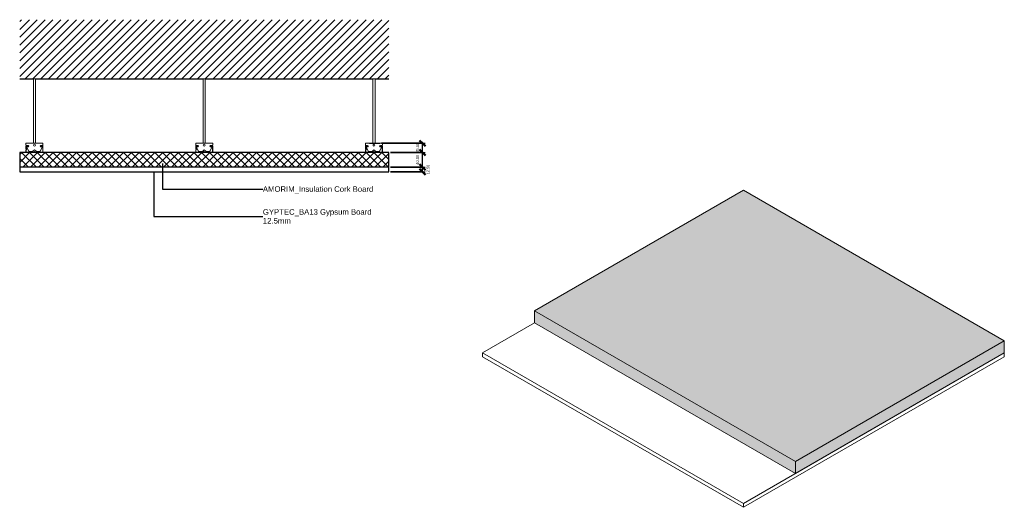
# Model space of a CAD drawing. Header units: millimetres. Extents: x -491 to 2177, y 1650 to 2973.
import ezdxf

# ---------------------------------------------------------------- set-up
doc = ezdxf.new("R2010")
doc.units = ezdxf.units.MM
for name, color, linetype, lineweight in [('A-ANNO-DIMS', 211, 'Continuous', 30), ('A-ANNO-DIMS-5', 211, 'Continuous', 30), ('A-ANNO-IDEN', 131, 'Continuous', 30), ('A-CLNG', 13, 'Continuous', 25), ('A-CLNG-PATT', 13, 'Continuous', 25), ('A-DETL-GENF', 92, 'Continuous', 18), ('A-DETL-THIN', 151, 'Continuous', 25), ('A-PART', 2, 'Continuous', 18)]:
    doc.layers.add(name, color=color, linetype=linetype, lineweight=lineweight)
doc.styles.add('Arial', font='arial.ttf', dxfattribs={"height": 15})
doc.styles.add('Arial_1', font='arial.ttf', dxfattribs={"height": 7.5})
doc.dimstyles.new('Diagonal', dxfattribs={"dimscale": 304.8, "dimtxt": 7.651945, "dimasz": 0.052083, "dimexe": 0.024606, "dimexo": 0.016404, "dimgap": 0.024606, "dimtad": 1, "dimrnd": 0.01, "dimzin": 0, "dimdsep": 46, "dimtxsty": 'Arial_1', "dimblk1": 'OBLIQUE', "dimblk2": 'OBLIQUE', "dimsah": 1, "dimcen": 0.09, "dimazin": 0, "dimtfac": 1, "dimtdec": 4, "dimtix": 1, "dimtmove": 2, "dimatfit": 3, "dimfxl": 1, "dimtvp": 1, "dimtolj": 1, "dimtzin": 0, "dimarcsym": 2})
doc.dimstyles.new('Diagonal_1', dxfattribs={"dimscale": 304.8, "dimtxt": 7.651945, "dimasz": 0.052083, "dimexe": 0.024606, "dimexo": 0.016404, "dimgap": 0.024606, "dimtad": 1, "dimrnd": 0.01, "dimzin": 0, "dimdsep": 46, "dimtxsty": 'Arial_1', "dimblk1": 'OBLIQUE', "dimblk2": 'OBLIQUE', "dimsah": 1, "dimcen": 0.09, "dimazin": 0, "dimtfac": 1, "dimtdec": 4, "dimtix": 1, "dimtmove": 0, "dimatfit": 3, "dimfxl": 1, "dimtvp": 1, "dimtolj": 1, "dimtzin": 0, "dimarcsym": 2})
pattern_1 = [(45, (-18.62, 1000), (-12.57236, 12.57236), []), (45, (-18.62, 1019.05), (-12.57236, 12.57236), [])]

# ---------------------------------------------------------------- blocks, each defined once
blk = doc.blocks.new('Repeating Detail - H_200mm-14460-Section 1')
at = {"layer": 'A-DETL-GENF'}
h = blk.add_hatch(dxfattribs=at)
h.set_pattern_fill('FP_3', color=256, style=0, pattern_type=2)
h.set_pattern_definition(pattern_1)
h.paths.add_polyline_path([(-473.7, 2612.5), (-452.7, 2612.5), (-450.7, 2614.5), (-448.8, 2612.5), (-427.7, 2612.5), (-427.7, 2630.5), (-434.7, 2630.5), (-434.7, 2628.5), (-431.6, 2628.5), (-431.5, 2628.7), (-431.7, 2629), (-431.7, 2629), (-434.2, 2629), (-434.2, 2630), (-428.2, 2630), (-428.2, 2613), (-448.5, 2613), (-450.7, 2615.2), (-452.9, 2613), (-473.2, 2613), (-473.2, 2619.3), (-471, 2621.5), (-473.2, 2623.7), (-473.2, 2630), (-467.2, 2630), (-467.2, 2629), (-469.8, 2629), (-469.9, 2628.6), (-469.8, 2628.5), (-469.7, 2628.5), (-466.7, 2628.5), (-466.7, 2630.5), (-473.7, 2630.5), (-473.7, 2623.5), (-471.8, 2621.5), (-473.7, 2619.5)])
h = blk.add_hatch(dxfattribs=at)
h.set_pattern_fill('FP_3', color=256, style=0, pattern_type=2)
h.set_pattern_definition(pattern_1)
h.paths.add_polyline_path([(6.7, 2612.5), (7.3, 2612.5), (9.3, 2614.5), (11.2, 2612.5), (32.3, 2612.5), (32.3, 2630.5), (25.3, 2630.5), (25.3, 2628.5), (28.4, 2628.5), (28.5, 2628.7), (28.3, 2629), (28.3, 2629), (25.8, 2629), (25.8, 2630), (31.8, 2630), (31.8, 2613), (11.5, 2613), (9.3, 2615.2), (7.1, 2613), (-13.2, 2613), (-13.2, 2619.3), (-11, 2621.5), (-13.2, 2623.7), (-13.2, 2630), (-7.2, 2630), (-7.2, 2629), (-9.8, 2629), (-9.9, 2628.6), (-9.8, 2628.5), (-9.7, 2628.5), (-6.7, 2628.5), (-6.7, 2630.5), (-13.7, 2630.5), (-13.7, 2623.5), (-11.8, 2621.5), (-13.7, 2619.5), (-13.7, 2612.5)])
h = blk.add_hatch(dxfattribs=at)
h.set_pattern_fill('FP_3', color=256, style=0, pattern_type=2)
h.set_pattern_definition(pattern_1)
h.paths.add_polyline_path([(446.3, 2612.5), (467.3, 2612.5), (469.3, 2614.5), (471.2, 2612.5), (492.3, 2612.5), (492.3, 2630.5), (485.3, 2630.5), (485.3, 2628.5), (488.4, 2628.5), (488.5, 2628.7), (488.3, 2629), (488.3, 2629), (485.8, 2629), (485.8, 2630), (491.8, 2630), (491.8, 2613), (471.5, 2613), (469.3, 2615.2), (467.1, 2613), (446.8, 2613), (446.8, 2619.3), (449, 2621.5), (446.8, 2623.7), (446.8, 2630), (452.8, 2630), (452.8, 2629), (450.2, 2629), (450.1, 2628.6), (450.2, 2628.5), (450.3, 2628.5), (453.3, 2628.5), (453.3, 2630.5), (446.3, 2630.5), (446.3, 2623.5), (448.2, 2621.5), (446.3, 2619.5)])
for p, q in [((-453.7, 2812.5), (-453.7, 2637.5)), ((-447.7, 2812.5), (-453.7, 2812.5)), ((-447.7, 2637.5), (-447.7, 2812.5)), ((6.3, 2812.5), (6.3, 2637.5)), ((12.3, 2812.5), (6.3, 2812.5)), ((12.3, 2637.5), (12.3, 2812.5)), ((466.3, 2812.5), (466.3, 2637.5)), ((472.3, 2812.5), (466.3, 2812.5)), ((472.3, 2637.5), (472.3, 2812.5)), ((-453.7, 2637.5), (-473.7, 2637.5)), ((-473.7, 2637.5), (-473.7, 2632.9)), ((-466.7, 2630.5), (-473.7, 2630.5)), ((-473.7, 2630.5), (-473.7, 2623.5)), ((-473.7, 2623.5), (-471.8, 2621.5)), ((-471.8, 2621.5), (-473.7, 2619.5)), ((-473.7, 2619.5), (-473.7, 2612.5)), ((-473.2, 2623.7), (-473.2, 2630)), ((-473.2, 2630), (-467.2, 2630)), ((-471, 2621.5), (-473.2, 2623.7)), ((-473.2, 2619.3), (-471, 2621.5)), ((-473.2, 2613), (-473.2, 2619.3)), ((-472.2, 2631.4), (-468.1, 2631.4)), ((-471.3, 2626), (-466.2, 2616)), ((-468.1, 2627.5), (-470.4, 2627.5)), ((-467.2, 2629), (-469.7, 2629)), ((-469.7, 2628.5), (-466.7, 2628.5)), ((-467.2, 2630), (-467.2, 2629)), ((-466.7, 2628.5), (-466.7, 2630.5)), ((-465.3, 2615.5), (-455.6, 2615.5)), ((-454.9, 2615.8), (-450.7, 2620)), ((-453.7, 2637.5), (-447.7, 2637.5)), ((-450.7, 2615.2), (-452.9, 2613)), ((-450.7, 2620), (-446.5, 2615.8)), ((-448.5, 2613), (-450.7, 2615.2)), ((-427.7, 2637.5), (-447.7, 2637.5)), ((-445.8, 2615.5), (-436.2, 2615.5)), ((-435.3, 2616), (-430.2, 2626)), ((-427.7, 2630.5), (-434.7, 2630.5)), ((-434.7, 2630.5), (-434.7, 2628.5)), ((-434.7, 2628.5), (-431.7, 2628.5)), ((-434.2, 2629), (-434.2, 2630)), ((-434.2, 2630), (-428.2, 2630)), ((-431.7, 2629), (-434.2, 2629)), ((-433.4, 2631.4), (-429.2, 2631.4)), ((-431, 2627.5), (-433.4, 2627.5)), ((-428.2, 2630), (-428.2, 2613)), ((-427.7, 2632.9), (-427.7, 2637.5)), ((-427.7, 2612.5), (-427.7, 2630.5)), ((6.3, 2637.5), (-13.7, 2637.5)), ((-13.7, 2637.5), (-13.7, 2632.9)), ((-6.7, 2630.5), (-13.7, 2630.5)), ((-13.7, 2630.5), (-13.7, 2623.5)), ((-13.7, 2623.5), (-11.8, 2621.5)), ((-11.8, 2621.5), (-13.7, 2619.5)), ((-13.7, 2619.5), (-13.7, 2612.5)), ((-13.2, 2623.7), (-13.2, 2630)), ((-13.2, 2630), (-7.2, 2630)), ((-11, 2621.5), (-13.2, 2623.7)), ((-13.2, 2619.3), (-11, 2621.5)), ((-13.2, 2613), (-13.2, 2619.3)), ((-12.2, 2631.4), (-8.1, 2631.4)), ((-11.3, 2626), (-6.2, 2616)), ((-8.1, 2627.5), (-10.4, 2627.5)), ((-7.2, 2629), (-9.7, 2629)), ((-9.7, 2628.5), (-6.7, 2628.5)), ((-7.2, 2630), (-7.2, 2629)), ((-6.7, 2628.5), (-6.7, 2630.5)), ((-5.3, 2615.5), (4.4, 2615.5)), ((5.1, 2615.8), (9.3, 2620)), ((6.3, 2637.5), (12.3, 2637.5)), ((9.3, 2615.2), (7.1, 2613)), ((9.3, 2620), (13.5, 2615.8)), ((11.5, 2613), (9.3, 2615.2)), ((32.3, 2637.5), (12.3, 2637.5)), ((14.2, 2615.5), (23.8, 2615.5)), ((24.7, 2616), (29.8, 2626)), ((32.3, 2630.5), (25.3, 2630.5)), ((25.3, 2630.5), (25.3, 2628.5)), ((25.3, 2628.5), (28.3, 2628.5)), ((25.8, 2629), (25.8, 2630)), ((25.8, 2630), (31.8, 2630)), ((28.3, 2629), (25.8, 2629)), ((26.6, 2631.4), (30.8, 2631.4)), ((29, 2627.5), (26.6, 2627.5)), ((31.8, 2630), (31.8, 2613)), ((32.3, 2632.9), (32.3, 2637.5)), ((32.3, 2612.5), (32.3, 2630.5)), ((466.3, 2637.5), (446.3, 2637.5)), ((446.3, 2637.5), (446.3, 2632.9)), ((453.3, 2630.5), (446.3, 2630.5)), ((446.3, 2630.5), (446.3, 2623.5)), ((446.3, 2623.5), (448.2, 2621.5)), ((448.2, 2621.5), (446.3, 2619.5)), ((446.3, 2619.5), (446.3, 2612.5)), ((446.8, 2623.7), (446.8, 2630)), ((446.8, 2630), (452.8, 2630)), ((449, 2621.5), (446.8, 2623.7)), ((446.8, 2619.3), (449, 2621.5)), ((446.8, 2613), (446.8, 2619.3)), ((447.8, 2631.4), (451.9, 2631.4)), ((448.7, 2626), (453.8, 2616)), ((451.9, 2627.5), (449.6, 2627.5)), ((452.8, 2629), (450.3, 2629)), ((450.3, 2628.5), (453.3, 2628.5)), ((452.8, 2630), (452.8, 2629)), ((453.3, 2628.5), (453.3, 2630.5)), ((454.7, 2615.5), (464.4, 2615.5)), ((465.1, 2615.8), (469.3, 2620)), ((466.3, 2637.5), (472.3, 2637.5)), ((469.3, 2615.2), (467.1, 2613)), ((469.3, 2620), (473.5, 2615.8)), ((471.5, 2613), (469.3, 2615.2)), ((492.3, 2637.5), (472.3, 2637.5)), ((474.2, 2615.5), (483.8, 2615.5)), ((484.7, 2616), (489.8, 2626)), ((492.3, 2630.5), (485.3, 2630.5)), ((485.3, 2630.5), (485.3, 2628.5)), ((485.3, 2628.5), (488.3, 2628.5)), ((485.8, 2629), (485.8, 2630)), ((485.8, 2630), (491.8, 2630)), ((488.3, 2629), (485.8, 2629)), ((486.6, 2631.4), (490.8, 2631.4)), ((489, 2627.5), (486.6, 2627.5)), ((491.8, 2630), (491.8, 2613)), ((492.3, 2632.9), (492.3, 2637.5)), ((492.3, 2612.5), (492.3, 2630.5)), ((-473.7, 2612.5), (-452.7, 2612.5)), ((-452.9, 2613), (-473.2, 2613)), ((-452.7, 2612.5), (-450.7, 2614.5)), ((-450.7, 2614.5), (-448.8, 2612.5)), ((-448.8, 2612.5), (-427.7, 2612.5)), ((-428.2, 2613), (-448.5, 2613)), ((-13.7, 2612.5), (7.3, 2612.5)), ((7.1, 2613), (-13.2, 2613)), ((7.3, 2612.5), (9.3, 2614.5)), ((9.3, 2614.5), (11.2, 2612.5)), ((11.2, 2612.5), (32.3, 2612.5)), ((31.8, 2613), (11.5, 2613)), ((446.3, 2612.5), (467.3, 2612.5)), ((467.1, 2613), (446.8, 2613)), ((467.3, 2612.5), (469.3, 2614.5)), ((469.3, 2614.5), (471.2, 2612.5)), ((471.2, 2612.5), (492.3, 2612.5)), ((491.8, 2613), (471.5, 2613))]:
    blk.add_line(p, q, dxfattribs=at)
for centre, radius, start, end in [((-472.2, 2632.9), 1.5, 180, 270), ((-470.4, 2626.5), 1, 90, 207.236), ((-469.7, 2628.8), 0.25, 90, 270), ((-468.1, 2629.4), 1.94, 270, 90), ((-465.3, 2616.5), 1, 207.236, 270), ((-455.6, 2616.5), 1, 270, 315), ((-450.7, 2632.5), 2.5, 0, 180), ((-450.7, 2632.5), 2.5, 180, 0), ((-445.8, 2616.5), 1, 225, 270), ((-436.2, 2616.5), 1, 270, 332.764), ((-433.4, 2629.4), 1.94, 90, 270), ((-431.7, 2628.8), 0.25, 270, 90), ((-431, 2626.5), 1, 332.764, 90), ((-429.2, 2632.9), 1.5, 270, 0), ((-12.2, 2632.9), 1.5, 180, 270), ((-10.4, 2626.5), 1, 90, 207.236), ((-9.7, 2628.8), 0.25, 90, 270), ((-8.1, 2629.4), 1.94, 270, 90), ((-5.3, 2616.5), 1, 207.236, 270), ((4.4, 2616.5), 1, 270, 315), ((9.3, 2632.5), 2.5, 0, 180), ((9.3, 2632.5), 2.5, 180, 0), ((14.2, 2616.5), 1, 225, 270), ((23.8, 2616.5), 1, 270, 332.764), ((26.6, 2629.4), 1.94, 90, 270), ((28.3, 2628.8), 0.25, 270, 90), ((29, 2626.5), 1, 332.764, 90), ((30.8, 2632.9), 1.5, 270, 360), ((447.8, 2632.9), 1.5, 180, 270), ((449.6, 2626.5), 1, 90, 207.236), ((450.3, 2628.8), 0.25, 90, 270), ((451.9, 2629.4), 1.94, 270, 90), ((454.7, 2616.5), 1, 207.236, 270), ((464.4, 2616.5), 1, 270, 315), ((469.3, 2632.5), 2.5, 0, 180), ((469.3, 2632.5), 2.5, 180, 0), ((474.2, 2616.5), 1, 225, 270), ((483.8, 2616.5), 1, 270, 332.764), ((486.6, 2629.4), 1.94, 90, 270), ((488.3, 2628.8), 0.25, 270, 90), ((489, 2626.5), 1, 332.764, 90), ((490.8, 2632.9), 1.5, 270, 0)]:
    blk.add_arc(centre, radius, start, end, dxfattribs=at)
blk = doc.blocks.new('DIMBLOCK1-Section 1')
at = {"layer": 'A-ANNO-DIMS-5'}
for p, q in [((514.3, 2572.5), (608.4, 2572.5)), ((600.9, 2572.5), (514.3, 2572.5)), ((600.9, 2560), (600.9, 2572.5)), ((514.3, 2560), (608.4, 2560)), ((600.9, 2560), (514.3, 2560))]:
    blk.add_line(p, q, dxfattribs=at)
at = {"layer": 'A-ANNO-DIMS-5', "lineweight": 50}
for p, q in [((600.9, 2572.5), (592.9, 2580.4)), ((600.9, 2560), (592.9, 2567.9)), ((600.9, 2572.5), (608.8, 2564.6)), ((600.9, 2560), (608.8, 2552.1))]:
    blk.add_line(p, q, dxfattribs=at)
at = {"layer": 'A-ANNO-DIMS-5', "color": 0, "insert": (612, 2553.2), "char_height": 7.5, "width": 31.22, "attachment_point": 1, "rotation": 90, "line_spacing_factor": 0.941778, "style": 'Arial_1'}
blk.add_mtext('12.50', dxfattribs=at)
blk = doc.blocks.new('_Oblique')
at = {"color": 0, "linetype": 'ByBlock', "lineweight": -2}
blk.add_line((-0.5, -0.5), (0.5, 0.5), dxfattribs=at)
blk = doc.blocks.new('DIMBLOCK2-Section 1')
at = {"layer": 'A-ANNO-DIMS-5', "lineweight": 50}
for p, q in [((600.9, 2612.5), (592.9, 2620.4)), ((600.9, 2612.5), (608.8, 2604.6)), ((600.9, 2572.5), (592.9, 2580.4)), ((600.9, 2572.5), (608.8, 2564.6))]:
    blk.add_line(p, q, dxfattribs=at)
at = {"layer": 'A-ANNO-DIMS-5'}
for p, q in [((514, 2612.5), (608.4, 2612.5)), ((600.9, 2612.5), (514, 2612.5)), ((600.9, 2572.5), (600.9, 2612.5)), ((514.3, 2572.5), (608.4, 2572.5)), ((600.9, 2572.5), (514.3, 2572.5))]:
    blk.add_line(p, q, dxfattribs=at)
at = {"layer": 'A-ANNO-DIMS-5', "color": 0, "insert": (583.6, 2579.5), "char_height": 7.5, "width": 31.22, "attachment_point": 1, "rotation": 90, "line_spacing_factor": 0.941778, "style": 'Arial_1'}
blk.add_mtext('40.00', dxfattribs=at)
blk = doc.blocks.new('DIMBLOCK3-Section 1')
at = {"layer": 'A-ANNO-DIMS-5', "lineweight": 50}
for p, q in [((600.9, 2637.5), (592.9, 2645.4)), ((600.9, 2612.5), (592.9, 2620.4)), ((600.9, 2637.5), (608.8, 2629.6)), ((600.9, 2612.5), (608.8, 2604.6))]:
    blk.add_line(p, q, dxfattribs=at)
at = {"layer": 'A-ANNO-DIMS-5'}
for p, q in [((489.9, 2637.5), (608.4, 2637.5)), ((600.9, 2637.5), (489.9, 2637.5)), ((600.9, 2612.5), (600.9, 2637.5)), ((514, 2612.5), (608.4, 2612.5)), ((600.9, 2612.5), (514, 2612.5))]:
    blk.add_line(p, q, dxfattribs=at)
at = {"layer": 'A-ANNO-DIMS-5', "color": 0, "insert": (583.6, 2612), "char_height": 7.5, "width": 31.22, "attachment_point": 1, "rotation": 90, "line_spacing_factor": 0.941778, "style": 'Arial_1'}
blk.add_mtext('25.00', dxfattribs=at)

msp = doc.modelspace()

# ---------------------------------------------------------------- hatches: boundary and pattern name
at = {"layer": 'A-CLNG-PATT', "lineweight": 18}
h = msp.add_hatch(dxfattribs=at)
h.set_pattern_fill('FP_1', color=256, style=0, pattern_type=2)
h.set_pattern_definition([(45, (-18.62, 1000), (-10.6066, 10.6066), []), (135, (-18.62, 1000), (-10.6066, -10.6066), [])])
h.paths.add_polyline_path([(-490.741, 2572.5), (509.259, 2572.5), (509.259, 2612.5), (-490.741, 2612.5), (-490.741, 2595.5)])
at = {"layer": 'A-DETL-GENF'}
h = msp.add_hatch(dxfattribs=at)
h.set_pattern_fill('FP_2', style=0, pattern_type=2)
h.set_pattern_definition([(45, (-18.62, 1000), (-10.6066, 10.6066), [])])
h.paths.add_polyline_path([(509.259, 2812.5), (509.259, 2972.5), (-490.741, 2972.5), (-490.741, 2812.5), (472.259, 2812.5)])
at = {"layer": 'A-PART'}
for points in [[(1611.69, 1775.015), (2177.376, 2101.614), (1470.269, 2509.862), (904.583, 2183.263)], [(1611.69, 1742.355), (1611.69, 1775.015), (904.583, 2183.263), (904.583, 2150.603), (1470.269, 1824.005)], [(1611.69, 1742.355), (2177.376, 2068.954), (2177.376, 2101.614), (1611.69, 1775.015)]]:
    msp.add_hatch(color=256, dxfattribs=at).paths.add_polyline_path(points)

# ---------------------------------------------------------------- linework, layer by layer
at = {"layer": 'A-ANNO-IDEN'}
for p, q in [((-103.752, 2582.831), (-103.752, 2513.09)), ((-127.678, 2561.061), (-127.678, 2439.118)), ((-103.752, 2513.09), (168.218, 2513.09)), ((-127.678, 2439.118), (168.218, 2439.093))]:
    msp.add_line(p, q, dxfattribs=at)
at = {"layer": 'A-CLNG'}
for p, q in [((-473.741, 2612.5), (-490.741, 2612.5)), ((-490.741, 2612.5), (-490.741, 2560)), ((-448.751, 2612.5), (-452.73, 2612.5)), ((-13.741, 2612.5), (-427.741, 2612.5)), ((11.249, 2612.5), (7.27, 2612.5)), ((446.259, 2612.5), (32.259, 2612.5)), ((471.249, 2612.5), (467.27, 2612.5)), ((509.259, 2612.5), (492.259, 2612.5)), ((509.259, 2560), (509.259, 2612.5)), ((509.259, 2572.5), (-490.741, 2572.5)), ((-490.741, 2560), (509.259, 2560))]:
    msp.add_line(p, q, dxfattribs=at)
at = {"layer": 'A-DETL-THIN'}
for p, q in [((-490.741, 2812.5), (-453.741, 2812.5)), ((-447.741, 2812.5), (6.259, 2812.5)), ((12.259, 2812.5), (466.259, 2812.5)), ((472.259, 2812.5), (509.259, 2812.5)), ((457.484, 2637.5), (484.931, 2637.5))]:
    msp.add_line(p, q, dxfattribs=at)
at = {"layer": 'A-PART'}
for p, q in [((1470.269, 2509.862), (904.583, 2183.263)), ((2177.376, 2101.614), (1470.269, 2509.862)), ((904.583, 2183.263), (1611.69, 1775.015)), ((904.583, 2150.603), (904.583, 2183.263)), ((763.162, 2068.954), (904.583, 2150.603)), ((1611.69, 1742.355), (904.583, 2150.603)), ((1611.69, 1775.015), (2177.376, 2101.614)), ((2177.376, 2101.614), (2177.376, 2068.954)), ((763.162, 2058.748), (763.162, 2068.954)), ((1470.269, 1660.706), (763.162, 2068.954)), ((763.162, 2058.748), (1470.269, 1650.499)), ((2177.376, 2068.954), (1470.269, 1660.706)), ((1470.269, 1650.499), (2177.376, 2058.748)), ((2177.376, 2068.954), (1611.69, 1742.355)), ((2177.376, 2068.954), (2177.376, 2058.748)), ((1611.69, 1742.355), (1611.69, 1775.015)), ((1470.269, 1650.499), (1470.269, 1660.706))]:
    msp.add_line(p, q, dxfattribs=at)

# ---------------------------------------------------------------- block references
at = {"layer": 'A-DETL-GENF'}
msp.add_blockref('Repeating Detail - H_200mm-14460-Section 1', (0, 0), dxfattribs=at)

# ---------------------------------------------------------------- texts
at = {"layer": 'A-ANNO-IDEN', "char_height": 15, "attachment_point": 1, "style": 'Arial'}
for s, insert, width in [('AMORIM_Insulation Cork Board', (168.218, 2520.808), 368.37541), ('GYPTEC_BA13 Gypsum Board', (168.218, 2458.736), 363.16444), ('12.5mm', (168.218, 2434.924), 94.59912)]:
    msp.add_mtext(s, dxfattribs=dict(at, insert=insert, width=width))

# ---------------------------------------------------------------- dimensions: what is measured, and where the dimension line sits
at = {"layer": 'A-ANNO-DIMS'}
for base, p1, p2, override, picture, middle in [((600.868, 2637.5), (509.04, 2612.5), (484.931, 2637.5), {"dimpost": '<>', "dimfxl": 34.730486}, 'DIMBLOCK3-Section 1', (589.538, 2625)), ((600.868, 2612.5), (509.259, 2572.5), (509.04, 2612.5), {"dimpost": '<>', "dimfxl": 40.000604}, 'DIMBLOCK2-Section 1', (589.538, 2592.5))]:
    dim = msp.add_linear_dim(base=base, p1=p1, p2=p2, angle=90, dimstyle='Diagonal_1', override=override, dxfattribs=at)
    dim.commit()
    dim.dimension.update_dxf_attribs({"geometry": picture, "text_midpoint": middle})
dim = msp.add_linear_dim(base=(600.868, 2572.5), p1=(509.259, 2560), p2=(509.259, 2572.5), angle=90, dimstyle='Diagonal', override={"dimpost": '<>', "dimfxl": 12.5}, dxfattribs=at)
dim.commit()
dim.dimension.update_dxf_attribs({"geometry": 'DIMBLOCK1-Section 1', "text_midpoint": (617.004, 2568.852), "dimtype": 160, "text_rotation": 90})

doc.saveas('drawing.dxf')
